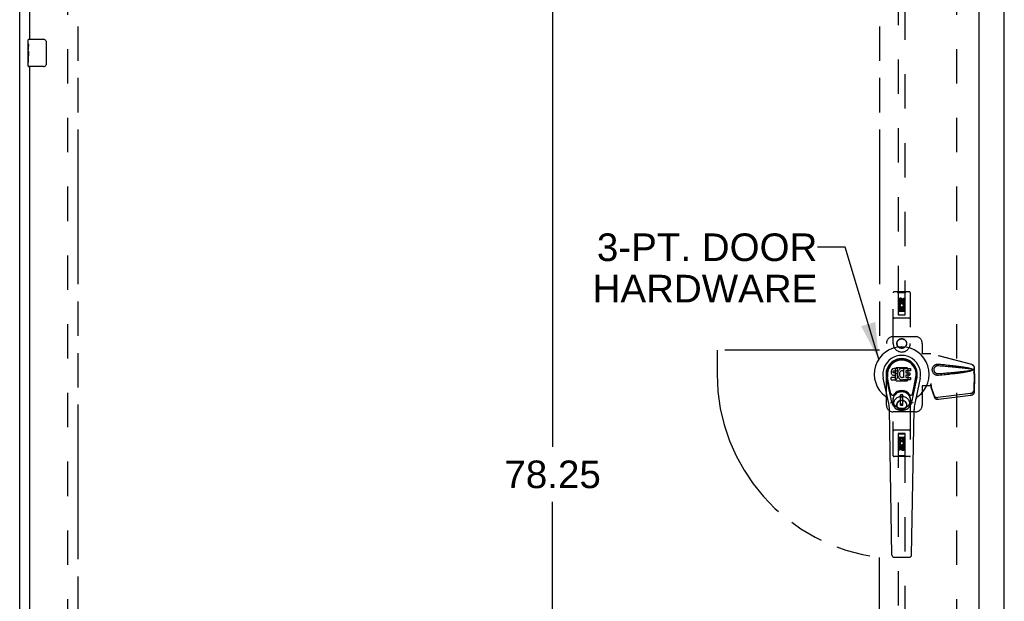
# Model space of a CAD drawing. Header units: inches. Extents: x 0 to 229, y 0 to 148.
# Tile 3 of 11: x 72 to 108, y 49 to 70. Entities that reach past the tile are written whole.
import ezdxf

# ---------------------------------------------------------------- set-up
doc = ezdxf.new("R2010")
doc.units = ezdxf.units.IN
doc.header["$LTSCALE"] = 12.573106
doc.header["$MEASUREMENT"] = 0
doc.linetypes.add('HIDDEN', pattern=[0.2, 0.1, -0.1])
doc.linetypes.add('PHANTOM', pattern=[0.8, 0.45, -0.05, 0.1, -0.05, 0.1, -0.05])
doc.layers.get('0').update_dxf_attribs({"linetype": 'CONTINUOUS'})
for name, color, linetype in [('02___PRT_ALL_AXES', 7, 'CONTINUOUS'), ('AVAILABLE_DOOR_SPACE', 7, 'CONTINUOUS'), ('DEFAULT_2', 8, 'HIDDEN'), ('DIMENSIONS', 7, 'CONTINUOUS')]:
    doc.layers.add(name, color=color, linetype=linetype)
doc.styles.get("Standard").update_dxf_attribs({"font": 'arial.ttf'})
doc.dimstyles.new('DIMSTYLE_2', dxfattribs={"dimtxt": 1.008538, "dimasz": 1.344717, "dimexe": 0.09, "dimexo": 0.07, "dimgap": 0.0375, "dimtad": 0, "dimtih": 1, "dimtoh": 1, "dimzin": 4, "dimdsep": 46, "dimtxsty": 'Standard', "dimblk": '_FILLED', "dimblk1": '_FILLED', "dimblk2": '_FILLED', "dimcen": 0.09, "dimazin": 1, "dimtfac": 1, "dimtdec": 3, "dimtofl": 0, "dimtmove": 0, "dimatfit": 3, "dimldrblk": '_FILLED', "dimfxl": 1, "dimtolj": 1, "dimtzin": 4, "dimarcsym": 0})
doc.dimstyles.get("Standard").update_dxf_attribs({"dimtxt": 1.14301, "dimasz": 1.344717, "dimexe": 0.09, "dimexo": 0.07, "dimgap": 0.09, "dimtad": 0, "dimtih": 1, "dimtoh": 1, "dimdec": 3, "dimzin": 4, "dimdsep": 46, "dimtxsty": 'Standard', "dimblk": '_FILLED', "dimblk1": '_FILLED', "dimblk2": '_FILLED', "dimcen": 0.09, "dimadec": 3, "dimazin": 1, "dimtp": 0.001, "dimtm": 0.001, "dimtfac": 1, "dimtdec": 3, "dimtofl": 0, "dimtmove": 0, "dimatfit": 3, "dimldrblk": '_FILLED', "dimfxl": 1, "dimtolj": 1, "dimtzin": 4, "dimarcsym": 0})

# ---------------------------------------------------------------- blocks, each defined once
blk = doc.blocks.new('_FILLED')
at = {"color": 0, "linetype": 'ByBlock'}
blk.add_solid([(0, 0), (-1, 0.2), (-1, -0.2)], dxfattribs=at)
blk = doc.blocks.new('*D15')
at = {"layer": 'DIMENSIONS', "color": 2, "linetype": 'Continuous'}
for p, q in [((91.069, 96.365), (91.069, 54.588)), ((91.069, 18.115), (91.069, 52.571))]:
    blk.add_line(p, q, dxfattribs=at)
at = {"layer": 'DIMENSIONS', "color": 2, "linetype": 'Continuous', "xscale": 1.3447171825, "yscale": 1.3447171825, "zscale": 1.3447171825}
for p, rotation in [((91.069, 96.365), 90), ((91.069, 18.115), 270)]:
    blk.add_blockref('_FILLED', p, dxfattribs=dict(at, rotation=rotation))
at = {"layer": 'DIMENSIONS', "color": 2, "linetype": 'Continuous', "insert": (91.069, 54.084), "char_height": 1.0085, "width": 3.52426, "attachment_point": 2, "line_spacing_factor": 0.9}
blk.add_mtext('78.25', dxfattribs=at)

msp = doc.modelspace()

# ---------------------------------------------------------------- linework, layer by layer
at = {"color": 3, "linetype": 'Continuous'}
for p, q in [((71.584, 10.344), (71.584, 100.136)), ((107.584, 10.344), (107.584, 100.136)), ((106.647, 97.386), (106.647, 17.094)), ((71.959, 69.49), (71.959, 91.99)), ((71.959, 45.99), (71.959, 68.49))]:
    msp.add_line(p, q, dxfattribs=at)
at = {"color": 7, "linetype": 'Continuous'}
for p, q in [((71.914, 69.49), (72.454, 69.49)), ((71.899, 69.329), (71.899, 69.475)), ((72.554, 69.39), (72.554, 68.59)), ((71.899, 69.071), (71.899, 69.105)), ((71.899, 68.874), (71.899, 68.906)), ((71.899, 68.505), (71.899, 68.644)), ((72.454, 68.49), (71.914, 68.49)), ((103.45, 57.354), (103.448, 57.33)), ((103.448, 57.33), (103.449, 57.307)), ((103.449, 57.307), (103.453, 57.283)), ((103.455, 57.377), (103.45, 57.354)), ((103.453, 57.283), (103.461, 57.261)), ((103.464, 57.4), (103.455, 57.377)), ((103.461, 57.261), (103.474, 57.241)), ((103.478, 57.42), (103.464, 57.4)), ((103.474, 57.241), (103.49, 57.223)), ((103.486, 57.428), (103.478, 57.42)), ((103.496, 57.434), (103.486, 57.428)), ((103.518, 57.444), (103.496, 57.434)), ((103.541, 57.451), (103.518, 57.444)), ((103.519, 57.319), (103.52, 57.334)), ((103.52, 57.311), (103.519, 57.319)), ((103.52, 57.334), (103.522, 57.349)), ((103.522, 57.304), (103.52, 57.311)), ((103.522, 57.349), (103.525, 57.355)), ((103.527, 57.298), (103.522, 57.304)), ((103.525, 57.355), (103.531, 57.36)), ((103.533, 57.294), (103.527, 57.298)), ((103.531, 57.36), (103.545, 57.365)), ((103.547, 57.29), (103.533, 57.294)), ((103.681, 57.451), (103.541, 57.451)), ((103.545, 57.365), (103.56, 57.366)), ((103.571, 57.29), (103.547, 57.29)), ((103.56, 57.366), (103.673, 57.366)), ((103.595, 57.289), (103.571, 57.29)), ((103.619, 57.284), (103.595, 57.289)), ((103.63, 57.279), (103.619, 57.284)), ((103.639, 57.272), (103.63, 57.279)), ((103.657, 57.255), (103.639, 57.272)), ((103.67, 57.235), (103.657, 57.255)), ((103.673, 57.366), (103.678, 57.366)), ((103.678, 57.366), (103.68, 57.372)), ((103.68, 57.372), (103.681, 57.385)), ((103.685, 57.287), (103.68, 57.243)), ((103.68, 57.243), (103.681, 57.221)), ((103.682, 57.408), (103.681, 57.451)), ((103.681, 57.385), (103.682, 57.408)), ((103.689, 57.309), (103.685, 57.287)), ((103.695, 57.331), (103.689, 57.309)), ((103.704, 57.351), (103.695, 57.331)), ((103.714, 57.371), (103.704, 57.351)), ((103.727, 57.389), (103.714, 57.371)), ((103.742, 57.406), (103.727, 57.389)), ((103.758, 57.421), (103.742, 57.406)), ((103.754, 57.285), (103.75, 57.259)), ((103.75, 57.259), (103.75, 57.232)), ((103.757, 57.298), (103.754, 57.285)), ((103.763, 57.31), (103.757, 57.298)), ((103.777, 57.434), (103.758, 57.421)), ((103.777, 57.333), (103.763, 57.31)), ((103.797, 57.443), (103.777, 57.434)), ((103.786, 57.343), (103.777, 57.333)), ((103.796, 57.351), (103.786, 57.343)), ((103.821, 57.361), (103.796, 57.351)), ((103.819, 57.448), (103.797, 57.443)), ((103.841, 57.45), (103.819, 57.448)), ((103.834, 57.365), (103.821, 57.361)), ((103.847, 57.364), (103.834, 57.365)), ((103.863, 57.449), (103.841, 57.45)), ((103.861, 57.361), (103.847, 57.364)), ((103.873, 57.356), (103.861, 57.361)), ((103.875, 57.448), (103.863, 57.449)), ((103.885, 57.444), (103.875, 57.448)), ((103.905, 57.427), (103.879, 57.359)), ((103.904, 57.432), (103.885, 57.444)), ((103.914, 57.449), (104.151, 57.449)), ((103.914, 57.124), (103.914, 57.449)), ((103.984, 57.361), (103.984, 57.294)), ((104.151, 57.366), (103.989, 57.366)), ((103.989, 57.289), (104.12, 57.289)), ((104.124, 57.285), (104.124, 57.212)), ((104.155, 57.445), (104.155, 57.37)), ((103.358, 56.17), (103.16, 57.096)), ((103.468, 56.217), (103.276, 57.121)), ((103.324, 56.894), (103.28, 57.122)), ((103.392, 56.748), (103.317, 57.129)), ((103.451, 57.045), (103.451, 57.119)), ((103.514, 57.124), (103.455, 57.124)), ((103.455, 57.04), (103.599, 57.04)), ((103.49, 57.223), (103.51, 57.21)), ((103.51, 57.21), (103.521, 57.206)), ((103.575, 57.125), (103.514, 57.124)), ((103.521, 57.206), (103.533, 57.204)), ((103.533, 57.204), (103.58, 57.203)), ((103.59, 57.126), (103.575, 57.125)), ((103.58, 57.203), (103.588, 57.203)), ((103.588, 57.203), (103.595, 57.2)), ((103.597, 57.129), (103.59, 57.126)), ((103.595, 57.2), (103.601, 57.196)), ((103.602, 57.135), (103.597, 57.129)), ((103.599, 57.04), (103.611, 57.041)), ((103.601, 57.196), (103.606, 57.19)), ((103.612, 57.147), (103.602, 57.135)), ((103.606, 57.19), (103.612, 57.176)), ((103.611, 57.041), (103.623, 57.045)), ((103.612, 57.176), (103.615, 57.161)), ((103.614, 57.154), (103.612, 57.147)), ((103.615, 57.161), (103.614, 57.154)), ((103.623, 57.045), (103.642, 57.059)), ((103.642, 57.059), (103.659, 57.076)), ((103.659, 57.076), (103.666, 57.086)), ((103.666, 57.086), (103.671, 57.097)), ((103.679, 57.213), (103.67, 57.235)), ((103.671, 57.097), (103.68, 57.119)), ((103.685, 57.19), (103.679, 57.213)), ((103.68, 57.119), (103.686, 57.142)), ((103.681, 57.221), (103.684, 57.199)), ((103.684, 57.199), (103.689, 57.177)), ((103.688, 57.166), (103.685, 57.19)), ((103.686, 57.142), (103.688, 57.166)), ((103.689, 57.177), (103.696, 57.156)), ((103.696, 57.156), (103.717, 57.116)), ((103.717, 57.116), (103.73, 57.098)), ((103.73, 57.098), (103.744, 57.081)), ((103.744, 57.081), (103.761, 57.066)), ((103.75, 57.232), (103.751, 57.218)), ((103.751, 57.218), (103.754, 57.206)), ((103.754, 57.206), (103.764, 57.181)), ((103.761, 57.066), (103.779, 57.052)), ((103.764, 57.181), (103.778, 57.158)), ((103.778, 57.158), (103.786, 57.148)), ((103.779, 57.052), (103.788, 57.047)), ((103.786, 57.148), (103.796, 57.139)), ((103.788, 57.047), (103.799, 57.044)), ((103.796, 57.139), (103.808, 57.131)), ((103.799, 57.044), (103.821, 57.038)), ((103.808, 57.131), (103.82, 57.126)), ((103.82, 57.126), (103.833, 57.124)), ((103.821, 57.038), (103.843, 57.036)), ((103.833, 57.124), (103.847, 57.124)), ((103.843, 57.036), (103.865, 57.039)), ((103.847, 57.124), (103.86, 57.126)), ((103.86, 57.126), (103.872, 57.13)), ((103.865, 57.039), (103.886, 57.045)), ((103.872, 57.13), (103.885, 57.135)), ((103.885, 57.135), (103.896, 57.143)), ((103.886, 57.045), (103.905, 57.057)), ((103.902, 57.142), (103.914, 57.124)), ((103.916, 57.057), (103.905, 57.057)), ((103.905, 57.057), (103.905, 57.057)), ((103.916, 57.044), (103.916, 57.057)), ((104.151, 57.04), (103.92, 57.04)), ((103.985, 57.203), (103.985, 57.125)), ((104.12, 57.207), (103.99, 57.207)), ((103.99, 57.121), (104.151, 57.121)), ((104.156, 57.116), (104.156, 57.044)), ((104.2, 56.217), (104.393, 57.121)), ((104.277, 56.748), (104.351, 57.129)), ((104.508, 57.096), (104.311, 56.17)), ((104.344, 56.894), (104.389, 57.122)), ((103.44, 56.523), (103.392, 56.748)), ((104.229, 56.523), (104.277, 56.748)), ((103.879, 56.482), (103.789, 56.482)), ((103.789, 56.108), (103.789, 56.482)), ((103.789, 56.443), (103.879, 56.443)), ((103.84, 56.443), (103.84, 56.364)), ((103.879, 56.364), (103.84, 56.364)), ((103.879, 56.108), (103.879, 56.482)), ((103.476, 50.624), (103.383, 55.945)), ((103.879, 56.148), (103.789, 56.148)), ((103.789, 56.108), (103.879, 56.108)), ((104.192, 50.624), (104.285, 55.945)), ((103.555, 50.547), (104.113, 50.547))]:
    msp.add_line(p, q, dxfattribs=at)
for points in [[(72.547, 69.426), (72.549, 69.42), (72.551, 69.414), (72.552, 69.408), (72.553, 69.402), (72.554, 69.396), (72.554, 69.39)], [(72.554, 68.59), (72.554, 68.583), (72.553, 68.577), (72.552, 68.571), (72.551, 68.565), (72.549, 68.559), (72.547, 68.554)], [(103.436, 56.187), (103.434, 56.192), (103.433, 56.198), (103.431, 56.204), (103.43, 56.209)], [(104.239, 56.209), (104.237, 56.204), (104.236, 56.198), (104.234, 56.192), (104.232, 56.187)]]:
    msp.add_lwpolyline(points, dxfattribs=at)
for radius in [0.317, 0.313]:
    msp.add_circle((103.834, 56.295), radius, dxfattribs=at)
for centre, radius, start, end in [((71.914, 69.475), 0.015, 90, 180), ((72.454, 69.39), 0.1, 21.1999, 90), ((71.914, 68.505), 0.015, 180, 270), ((72.454, 68.59), 0.1, 270, 338.7946), ((103.834, 57.24), 1.004, 305.5066, 234.4934), ((103.834, 57.24), 0.689, 347.9703, 192.0297), ((103.834, 57.24), 0.571, 347.9703, 192.0297), ((103.834, 57.23), 0.527, 348.9402, 191.0594), ((103.875, 57.36), 0.00448, 246.1578, 339.0016), ((103.901, 57.429), 0.00448, 339.0016, 51.8729), ((103.989, 57.361), 0.00448, 90, 180), ((103.989, 57.294), 0.00448, 180, 270), ((104.12, 57.285), 0.00448, 0, 90), ((104.151, 57.445), 0.00448, 0, 90), ((104.151, 57.37), 0.00448, 270, 360), ((103.455, 57.119), 0.00448, 90, 180.0119), ((103.455, 57.045), 0.00483, 180, 270), ((103.898, 57.139), 0.00448, 34.0893, 127.3444), ((103.92, 57.044), 0.00448, 180, 270), ((103.99, 57.203), 0.00448, 90, 180), ((103.99, 57.125), 0.00448, 180, 270), ((104.12, 57.212), 0.00448, 270, 360), ((104.151, 57.116), 0.00448, 0, 90), ((104.151, 57.044), 0.00448, 270, 360), ((103.497, 56.535), 0.0591, 192.0297, 324.5763), ((103.834, 56.295), 0.354, 35.4237, 144.5763), ((104.171, 56.535), 0.0591, 215.4237, 347.9703), ((103.137, 56.262), 0.197, 12.0297, 54.4934), ((102.203, 55.924), 1.181, 1, 12.0297), ((103.834, 56.295), 0.374, 192.0297, 347.9703), ((105.466, 55.924), 1.181, 167.9703, 179), ((104.532, 56.262), 0.197, 125.5066, 167.9703), ((103.555, 50.626), 0.0787, 181, 270), ((104.113, 50.626), 0.0787, 270, 359)]:
    msp.add_arc(centre, radius, start, end, dxfattribs=at)
msp.add_ellipse((103.834, 57.23), major_axis=(0, 0.565), ratio=0.999848, start_param=-1.76365, end_param=1.76365, dxfattribs=at)
at = {"layer": '02___PRT_ALL_AXES', "color": 7, "linetype": 'Continuous'}
for p, q in [((71.899, 69.329), (71.899, 69.475)), ((71.899, 69.071), (71.899, 69.328)), ((71.905, 69.273), (71.899, 69.273)), ((71.906, 69.105), (71.906, 69.241)), ((71.899, 69.105), (71.906, 69.105)), ((71.899, 68.505), (71.899, 69.069)), ((71.901, 69.042), (71.899, 69.042)), ((71.899, 68.91), (71.905, 68.91)), ((71.899, 68.874), (71.906, 68.874)), ((71.899, 68.811), (71.906, 68.811)), ((71.901, 69.044), (71.902, 69.022)), ((71.906, 68.644), (71.906, 68.874)), ((71.899, 68.644), (71.906, 68.644))]:
    msp.add_line(p, q, dxfattribs=at)
at = {"layer": '02___PRT_ALL_AXES', "color": 8, "linetype": 'HIDDEN'}
for p, q in [((103.728, 59.863), (103.728, 59.955)), ((103.77, 59.863), (103.728, 59.863)), ((103.77, 59.955), (103.77, 59.863)), ((103.814, 59.926), (103.814, 59.955)), ((103.855, 59.969), (103.855, 59.922)), ((103.898, 60.019), (103.941, 60.019)), ((103.898, 59.926), (103.898, 60.019)), ((103.941, 60.019), (103.941, 59.926)), ((103.728, 59.706), (103.905, 59.706)), ((103.728, 59.55), (103.728, 59.706)), ((103.77, 59.55), (103.728, 59.55)), ((103.776, 59.731), (103.737, 59.714)), ((103.812, 59.664), (103.77, 59.664)), ((103.77, 59.664), (103.77, 59.55)), ((103.812, 59.571), (103.812, 59.664)), ((103.855, 59.571), (103.812, 59.571)), ((103.898, 59.664), (103.855, 59.664)), ((103.855, 59.664), (103.855, 59.571)), ((103.905, 59.706), (103.887, 59.719)), ((103.898, 59.55), (103.898, 59.664)), ((103.941, 59.55), (103.898, 59.55)), ((103.93, 59.71), (103.929, 59.706)), ((103.929, 59.706), (103.941, 59.706)), ((103.941, 59.706), (103.941, 59.55)), ((103.728, 54.929), (103.77, 54.929)), ((103.728, 54.773), (103.728, 54.929)), ((103.74, 54.773), (103.728, 54.773)), ((103.738, 54.77), (103.74, 54.773)), ((103.941, 54.773), (103.763, 54.773)), ((103.763, 54.773), (103.782, 54.76)), ((103.77, 54.929), (103.77, 54.816)), ((103.77, 54.816), (103.814, 54.816)), ((103.814, 54.908), (103.856, 54.908)), ((103.814, 54.816), (103.814, 54.908)), ((103.856, 54.908), (103.856, 54.816)), ((103.856, 54.816), (103.898, 54.816)), ((103.893, 54.749), (103.932, 54.766)), ((103.898, 54.929), (103.941, 54.929)), ((103.898, 54.816), (103.898, 54.929)), ((103.941, 54.929), (103.941, 54.773)), ((103.728, 54.461), (103.728, 54.553)), ((103.77, 54.461), (103.728, 54.461)), ((103.77, 54.553), (103.77, 54.461)), ((103.814, 54.511), (103.814, 54.557)), ((103.855, 54.553), (103.855, 54.525)), ((103.898, 54.617), (103.941, 54.617)), ((103.898, 54.525), (103.898, 54.617)), ((103.941, 54.617), (103.941, 54.525))]:
    msp.add_line(p, q, dxfattribs=at)
at = {"layer": '02___PRT_ALL_AXES', "color": 7, "linetype": 'Continuous'}
for points in [[(71.899, 69.329), (71.899, 69.325), (71.9, 69.321), (71.9, 69.315), (71.902, 69.302)], [(71.902, 69.302), (71.903, 69.295), (71.904, 69.286), (71.905, 69.278)], [(71.905, 69.278), (71.905, 69.269), (71.906, 69.26), (71.906, 69.251), (71.906, 69.241)], [(71.899, 69.071), (71.899, 69.063), (71.9, 69.054), (71.901, 69.044)], [(71.902, 69.022), (71.903, 69.01), (71.904, 68.998), (71.905, 68.986), (71.906, 68.973), (71.906, 68.961), (71.906, 68.948), (71.906, 68.935), (71.906, 68.922), (71.905, 68.91), (71.904, 68.897), (71.903, 68.885)]]:
    msp.add_lwpolyline(points, dxfattribs=at)
at = {"layer": '02___PRT_ALL_AXES', "color": 8, "linetype": 'HIDDEN'}
for centre, radius in [((103.834, 59.912), 0.085), ((103.834, 58.365), 0.172), ((103.834, 56.115), 0.172), ((103.834, 54.567), 0.085)]:
    msp.add_circle(centre, radius, dxfattribs=at)
for centre, radius, start, end in [((103.792, 59.955), 0.0644, 12.2995, 180.0775), ((103.834, 59.756), 0.107, 334.2636, 203.4027), ((103.792, 59.955), 0.0219, 359.9011, 180), ((103.834, 59.756), 0.0639, 324.8895, 203.4026), ((103.877, 59.926), 0.0635, 180, 360), ((103.876, 59.926), 0.0219, 190.307, 360), ((103.834, 54.724), 0.107, 154.2636, 23.4027), ((103.834, 54.724), 0.0639, 144.8895, 23.4026), ((103.791, 54.553), 0.0635, 0, 180), ((103.792, 54.553), 0.0219, 10.307, 180), ((103.876, 54.525), 0.0644, 192.2995, 0.0775), ((103.876, 54.525), 0.0219, 179.9011, 360)]:
    msp.add_arc(centre, radius, start, end, dxfattribs=at)
at = {"layer": '02___PRT_ALL_AXES', "color": 7, "linetype": 'Continuous'}
msp.add_ellipse((72.162, 68.906), major_axis=(0.263, 0), ratio=0.432808, start_param=3.141593, end_param=3.321581, dxfattribs=at)
at = {"layer": 'AVAILABLE_DOOR_SPACE', "color": 4, "linetype": 'PHANTOM'}
for p, q in [((73.709, 96.365), (73.709, 18.115)), ((103.022, 96.365), (103.022, 58.115)), ((103.022, 58.115), (97.084, 58.115)), ((97.084, 58.115), (97.084, 57.24)), ((103.022, 18.115), (103.022, 50.539))]:
    msp.add_line(p, q, dxfattribs=at)
msp.add_arc((103.834, 57.24), 6.75, 180, 263.0865, dxfattribs=at)
at = {"layer": 'DEFAULT_2', "color": 8, "linetype": 'HIDDEN'}
for p, q in [((73.334, 96.792), (73.334, 17.688)), ((105.834, 96.792), (105.834, 17.688)), ((103.709, 96.412), (103.709, 59.411)), ((103.959, 59.411), (103.959, 96.412)), ((103.522, 58.365), (103.522, 60.222)), ((104.117, 60.252), (103.552, 60.252)), ((103.704, 60.222), (103.674, 60.252)), ((103.964, 60.222), (103.704, 60.222)), ((103.704, 60.222), (103.708, 59.412)), ((103.961, 59.412), (103.964, 60.222)), ((103.964, 60.222), (103.994, 60.252)), ((104.147, 60.222), (104.147, 58.365)), ((103.834, 59.984), (103.772, 59.948)), ((103.772, 59.948), (103.782, 59.942)), ((103.772, 59.948), (103.772, 59.876)), ((103.772, 59.876), (103.782, 59.882)), ((103.772, 59.876), (103.834, 59.84)), ((103.834, 59.973), (103.782, 59.942)), ((103.782, 59.942), (103.782, 59.882)), ((103.782, 59.882), (103.834, 59.851)), ((103.897, 59.948), (103.834, 59.984)), ((103.834, 59.984), (103.834, 59.973)), ((103.887, 59.942), (103.834, 59.973)), ((103.834, 59.851), (103.887, 59.882)), ((103.834, 59.84), (103.897, 59.876)), ((103.834, 59.84), (103.834, 59.851)), ((103.897, 59.948), (103.887, 59.942)), ((103.887, 59.882), (103.887, 59.942)), ((103.897, 59.876), (103.887, 59.882)), ((103.897, 59.876), (103.897, 59.948)), ((103.962, 59.662), (103.707, 59.662)), ((103.708, 59.412), (103.961, 59.412)), ((103.709, 59.414), (103.959, 59.414)), ((103.709, 59.411), (103.959, 59.411)), ((103.919, 59.537), (103.749, 59.537)), ((104.117, 59.287), (103.552, 59.287)), ((103.272, 56.115), (103.272, 58.365)), ((103.522, 58.615), (104.334, 58.615)), ((104.584, 58.365), (104.584, 58.012)), ((104.581, 57.995), (104.584, 58.012)), ((104.581, 57.995), (104.902, 57.995)), ((104.589, 57.995), (104.584, 58.012)), ((106.392, 57.592), (104.894, 57.995)), ((106.4, 57.592), (104.902, 57.995)), ((103.633, 57.476), (103.598, 57.441)), ((103.598, 57.441), (103.598, 57.039)), ((104.035, 57.476), (103.633, 57.476)), ((104.071, 57.441), (104.035, 57.476)), ((104.071, 57.039), (104.071, 57.441)), ((106.462, 57.324), (106.484, 57.242)), ((106.484, 57.253), (106.464, 56.638)), ((106.47, 57.324), (106.492, 57.242)), ((106.484, 57.242), (106.484, 57.472)), ((106.484, 57.253), (106.497, 57.182)), ((106.492, 57.242), (106.484, 57.242)), ((106.486, 57.269), (106.495, 57.213)), ((106.492, 57.242), (106.492, 57.472)), ((103.598, 57.039), (103.633, 57.003)), ((103.633, 57.003), (104.035, 57.003)), ((104.035, 57.003), (104.071, 57.039)), ((104.902, 56.902), (104.894, 56.902)), ((104.894, 56.902), (104.894, 56.815)), ((104.902, 56.902), (104.902, 56.815)), ((106.497, 57.182), (106.478, 56.567)), ((106.495, 57.213), (106.495, 57.202)), ((106.495, 57.202), (106.496, 57.192)), ((106.496, 57.192), (106.497, 57.182)), ((104.902, 56.815), (104.581, 56.815)), ((104.581, 56.815), (104.584, 56.798)), ((104.589, 56.815), (104.584, 56.798)), ((104.584, 56.798), (104.584, 56.115)), ((105.033, 56.444), (104.901, 56.828)), ((104.914, 56.757), (104.901, 56.828)), ((104.91, 56.788), (104.914, 56.757)), ((105.046, 56.373), (104.914, 56.757)), ((106.347, 56.539), (105.159, 56.387)), ((106.36, 56.468), (105.173, 56.316)), ((103.522, 54.257), (103.522, 56.115)), ((104.334, 55.865), (103.522, 55.865)), ((104.147, 56.115), (104.147, 54.257)), ((104.117, 55.192), (103.552, 55.192)), ((103.708, 55.067), (103.704, 54.257)), ((103.707, 54.817), (103.962, 54.817)), ((103.708, 55.067), (103.961, 55.067)), ((103.959, 55.069), (103.709, 55.069)), ((103.709, 55.069), (103.709, 18.067)), ((103.959, 55.066), (103.709, 55.066)), ((103.749, 54.942), (103.919, 54.942)), ((103.959, 18.067), (103.959, 55.069)), ((103.964, 54.257), (103.961, 55.067)), ((103.834, 54.64), (103.772, 54.604)), ((103.772, 54.604), (103.782, 54.598)), ((103.772, 54.604), (103.772, 54.532)), ((103.772, 54.532), (103.782, 54.537)), ((103.772, 54.532), (103.834, 54.495)), ((103.834, 54.628), (103.782, 54.598)), ((103.782, 54.598), (103.782, 54.537)), ((103.782, 54.537), (103.834, 54.507)), ((103.897, 54.604), (103.834, 54.64)), ((103.834, 54.64), (103.834, 54.628)), ((103.887, 54.598), (103.834, 54.628)), ((103.834, 54.507), (103.887, 54.537)), ((103.834, 54.495), (103.897, 54.532)), ((103.834, 54.495), (103.834, 54.507)), ((103.897, 54.604), (103.887, 54.598)), ((103.887, 54.537), (103.887, 54.598)), ((103.897, 54.532), (103.887, 54.537)), ((103.897, 54.532), (103.897, 54.604)), ((104.117, 54.227), (103.552, 54.227)), ((103.704, 54.257), (103.674, 54.227)), ((103.964, 54.257), (103.704, 54.257)), ((103.964, 54.257), (103.994, 54.227))]:
    msp.add_line(p, q, dxfattribs=at)
for points in [[(105.178, 57.197), (105.165, 57.196), (105.152, 57.196), (105.139, 57.197), (105.127, 57.198), (105.114, 57.201), (105.101, 57.204), (105.089, 57.208), (105.077, 57.212), (105.065, 57.218), (105.054, 57.224), (105.042, 57.231), (105.031, 57.24), (105.02, 57.249), (105.008, 57.26), (104.997, 57.273), (104.987, 57.287), (104.978, 57.302), (104.97, 57.319), (104.963, 57.335), (104.958, 57.352), (104.954, 57.369), (104.952, 57.387), (104.952, 57.404), (104.952, 57.421), (104.954, 57.438), (104.958, 57.456), (104.963, 57.473), (104.969, 57.489), (104.977, 57.505), (104.986, 57.521), (104.996, 57.535), (105.007, 57.548), (105.019, 57.559), (105.03, 57.569), (105.041, 57.577), (105.053, 57.585), (105.065, 57.591), (105.076, 57.597), (105.088, 57.602), (105.101, 57.606), (105.113, 57.609), (105.126, 57.611), (105.139, 57.613)], [(105.139, 57.613), (105.152, 57.614), (105.165, 57.614), (105.178, 57.613)], [(105.178, 57.613), (105.254, 57.605), (105.326, 57.598), (105.396, 57.591), (105.463, 57.584), (105.527, 57.577), (105.589, 57.57), (105.648, 57.563), (105.704, 57.557), (105.758, 57.55), (105.81, 57.544), (105.86, 57.538), (105.908, 57.532), (105.954, 57.526), (105.998, 57.52), (106.04, 57.514), (106.08, 57.508), (106.119, 57.502), (106.156, 57.496), (106.191, 57.489), (106.225, 57.483), (106.257, 57.477), (106.288, 57.47), (106.317, 57.464), (106.345, 57.456), (106.371, 57.448), (106.396, 57.44)], [(105.178, 57.25), (105.169, 57.25), (105.159, 57.25), (105.15, 57.251), (105.141, 57.252), (105.131, 57.254), (105.122, 57.256), (105.113, 57.259), (105.105, 57.263), (105.096, 57.267), (105.088, 57.271), (105.08, 57.277), (105.072, 57.283), (105.063, 57.29), (105.055, 57.298), (105.048, 57.307), (105.04, 57.317), (105.034, 57.328), (105.028, 57.339), (105.023, 57.35), (105.02, 57.361), (105.017, 57.372), (105.015, 57.383), (105.014, 57.394), (105.014, 57.404), (105.014, 57.414), (105.015, 57.425), (105.017, 57.435), (105.019, 57.446), (105.023, 57.458), (105.027, 57.469), (105.033, 57.48), (105.039, 57.491), (105.046, 57.501), (105.054, 57.511), (105.062, 57.519), (105.071, 57.526), (105.079, 57.532), (105.087, 57.538), (105.096, 57.543), (105.104, 57.547), (105.113, 57.55), (105.122, 57.553), (105.131, 57.556), (105.14, 57.558), (105.15, 57.559), (105.159, 57.56), (105.169, 57.56), (105.178, 57.559)], [(105.178, 57.559), (105.241, 57.554), (105.303, 57.549), (105.362, 57.544), (105.419, 57.539), (105.473, 57.534), (105.526, 57.529), (105.577, 57.525), (105.626, 57.521), (105.673, 57.516), (105.718, 57.512), (105.761, 57.508), (105.802, 57.504), (105.842, 57.501), (105.879, 57.497), (105.915, 57.493), (105.95, 57.49), (105.982, 57.486), (106.014, 57.483), (106.044, 57.48), (106.073, 57.477), (106.101, 57.474), (106.129, 57.47), (106.156, 57.467), (106.183, 57.464), (106.21, 57.46), (106.236, 57.457), (106.263, 57.453), (106.29, 57.449), (106.317, 57.445), (106.344, 57.44), (106.37, 57.435), (106.396, 57.429)], [(106.396, 57.381), (106.37, 57.375), (106.344, 57.369), (106.317, 57.365), (106.29, 57.36), (106.264, 57.357), (106.237, 57.353), (106.21, 57.349), (106.183, 57.346), (106.156, 57.343), (106.129, 57.339), (106.102, 57.336), (106.074, 57.333), (106.045, 57.33), (106.014, 57.327), (105.983, 57.323), (105.95, 57.32), (105.916, 57.316), (105.88, 57.313), (105.842, 57.309), (105.803, 57.305), (105.762, 57.301), (105.718, 57.297), (105.673, 57.293), (105.627, 57.289), (105.578, 57.285), (105.527, 57.28), (105.474, 57.276), (105.419, 57.271), (105.362, 57.266), (105.303, 57.261), (105.242, 57.256), (105.178, 57.25)], [(106.396, 57.37), (106.374, 57.362), (106.35, 57.354), (106.324, 57.348), (106.298, 57.341), (106.27, 57.335), (106.241, 57.329), (106.21, 57.324), (106.179, 57.318), (106.146, 57.312), (106.111, 57.307), (106.075, 57.301), (106.038, 57.296), (105.998, 57.29), (105.958, 57.284), (105.915, 57.279), (105.871, 57.273), (105.825, 57.267), (105.778, 57.261), (105.728, 57.256), (105.676, 57.25), (105.622, 57.243), (105.566, 57.237), (105.507, 57.231), (105.447, 57.224), (105.383, 57.218), (105.318, 57.211), (105.249, 57.204), (105.178, 57.197)], [(106.392, 57.592), (106.405, 57.588), (106.417, 57.583), (106.429, 57.576), (106.44, 57.567), (106.45, 57.558), (106.459, 57.548), (106.466, 57.537), (106.473, 57.525), (106.478, 57.512), (106.481, 57.499), (106.484, 57.485), (106.484, 57.472)], [(106.396, 57.44), (106.402, 57.437), (106.408, 57.433), (106.412, 57.428), (106.416, 57.423), (106.418, 57.417), (106.42, 57.411), (106.421, 57.405), (106.42, 57.399), (106.419, 57.393), (106.416, 57.387), (106.412, 57.382), (106.408, 57.377), (106.402, 57.373), (106.396, 57.37)], [(106.396, 57.429), (106.402, 57.427), (106.406, 57.425), (106.41, 57.421), (106.413, 57.418), (106.415, 57.414), (106.416, 57.409), (106.417, 57.405), (106.416, 57.4), (106.415, 57.396), (106.413, 57.392), (106.41, 57.388), (106.406, 57.385), (106.401, 57.382), (106.396, 57.381)], [(106.492, 57.472), (106.491, 57.485), (106.489, 57.499), (106.485, 57.512), (106.48, 57.525), (106.474, 57.537), (106.466, 57.548), (106.457, 57.558), (106.447, 57.567), (106.437, 57.576), (106.425, 57.583), (106.413, 57.588), (106.4, 57.592)], [(106.462, 57.324), (106.468, 57.304), (106.473, 57.285), (106.479, 57.266), (106.484, 57.248), (106.489, 57.23), (106.495, 57.213)], [(106.47, 57.324), (106.473, 57.314), (106.475, 57.305), (106.478, 57.295), (106.481, 57.286), (106.483, 57.278), (106.486, 57.269)], [(106.486, 57.269), (106.486, 57.267), (106.485, 57.264), (106.485, 57.261), (106.484, 57.258), (106.484, 57.256), (106.484, 57.253)], [(104.894, 56.902), (104.897, 56.882), (104.9, 56.862), (104.902, 56.842), (104.905, 56.823), (104.91, 56.788)], [(104.902, 56.902), (104.902, 56.892), (104.902, 56.862)], [(104.902, 56.862), (104.902, 56.853), (104.901, 56.844)], [(104.901, 56.844), (104.901, 56.838), (104.901, 56.836), (104.901, 56.833), (104.901, 56.831), (104.901, 56.828)], [(104.909, 56.795), (104.907, 56.806), (104.905, 56.824), (104.904, 56.84), (104.902, 56.854), (104.902, 56.867), (104.902, 56.875)], [(106.347, 56.539), (106.362, 56.542), (106.377, 56.546), (106.392, 56.551), (106.405, 56.558), (106.418, 56.565), (106.429, 56.574), (106.439, 56.584), (106.448, 56.594), (106.455, 56.604), (106.46, 56.616), (106.463, 56.627), (106.464, 56.638)], [(106.478, 56.567), (106.477, 56.556), (106.473, 56.545), (106.468, 56.533), (106.462, 56.523), (106.453, 56.512), (106.443, 56.503), (106.432, 56.494), (106.419, 56.487), (106.405, 56.48), (106.391, 56.475), (106.376, 56.471), (106.36, 56.468)], [(105.033, 56.444), (105.037, 56.435), (105.043, 56.426), (105.05, 56.417), (105.058, 56.41), (105.068, 56.403), (105.079, 56.397), (105.091, 56.393), (105.104, 56.389), (105.117, 56.387), (105.131, 56.385), (105.145, 56.385), (105.159, 56.387)], [(105.173, 56.316), (105.159, 56.314), (105.145, 56.314), (105.131, 56.316), (105.117, 56.318), (105.105, 56.322), (105.093, 56.326), (105.082, 56.332), (105.072, 56.339), (105.063, 56.346), (105.056, 56.355), (105.05, 56.364), (105.046, 56.373)]]:
    msp.add_lwpolyline(points, dxfattribs=at)
for centre, radius in [((103.834, 59.912), 0.0845), ((103.834, 58.365), 0.18), ((103.834, 56.115), 0.18), ((103.834, 54.567), 0.0845)]:
    msp.add_circle(centre, radius, dxfattribs=at)
for centre, radius, start, end in [((103.552, 60.222), 0.03, 90, 180), ((104.117, 60.222), 0.03, 0, 90), ((103.749, 59.497), 0.04, 90, 180), ((103.749, 59.452), 0.04, 180, 270), ((103.919, 59.497), 0.04, 0, 90), ((103.919, 59.452), 0.04, 270, 360), ((103.552, 59.317), 0.03, 180, 270), ((104.117, 59.317), 0.03, 270, 360), ((103.522, 58.365), 0.25, 90, 180), ((103.834, 58.365), 0.312, 180, 360), ((104.334, 58.365), 0.25, 0, 90), ((103.834, 56.115), 0.312, 0, 180), ((103.522, 56.115), 0.25, 180, 270), ((104.334, 56.115), 0.25, 270, 360), ((103.552, 55.162), 0.03, 90, 180), ((104.117, 55.162), 0.03, 0, 90), ((103.749, 55.027), 0.04, 90, 180), ((103.749, 54.982), 0.04, 180, 270), ((103.919, 55.027), 0.04, 0, 90), ((103.919, 54.982), 0.04, 270, 360), ((103.552, 54.257), 0.03, 180, 270), ((104.117, 54.257), 0.03, 270, 360)]:
    msp.add_arc(centre, radius, start, end, dxfattribs=at)

# ---------------------------------------------------------------- texts
at = {"layer": 'DIMENSIONS', "color": 2, "linetype": 'Continuous', "insert": (100.749, 62.39), "char_height": 1.0085, "width": 8.20327, "attachment_point": 3, "line_spacing_factor": 0.9}
msp.add_mtext('3-PT. DOOR\\PHARDWARE', dxfattribs=at)

# ---------------------------------------------------------------- dimensions: what is measured, and where the dimension line sits
at = {"layer": 'DIMENSIONS', "color": 2, "linetype": 'Continuous'}
dim = msp.add_linear_dim(base=(91.069, 18.115), p1=(103.022, 96.365), p2=(90.803, 18.115), angle=270, dimstyle='DIMSTYLE_2', dxfattribs=at)
dim.commit()
dim.dimension.update_dxf_attribs({"geometry": '*D15', "text_midpoint": (91.073, 53.574), "dimtype": 160})

# ---------------------------------------------------------------- leaders
at = {"layer": 'DIMENSIONS', "color": 2, "linetype": 'Continuous', "annotation_type": 0, "has_hookline": 1, "hookline_direction": 1, "text_width": 8.03}
msp.add_leader([(102.992, 57.786), (101.77, 61.886), (100.749, 61.886)], dimstyle='Standard', override={"dimtad": 0}, dxfattribs=at)

doc.saveas('drawing.dxf')
